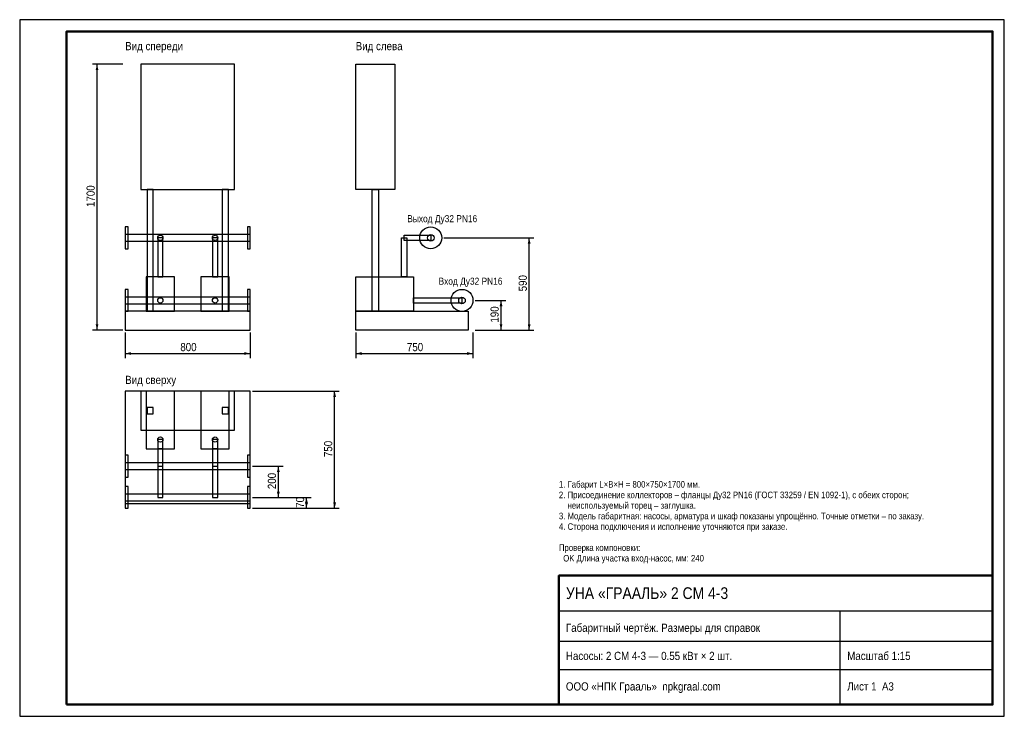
# Model space of a CAD drawing. Header units: millimetres. Extents: x 0 to 420, y 0 to 297.
import ezdxf

# ---------------------------------------------------------------- set-up
doc = ezdxf.new("R2010")
doc.units = ezdxf.units.MM
for name, color, linetype in [('AXIS', 5, 'Continuous'), ('CONTOUR', 7, 'Continuous'), ('DIM', 1, 'Continuous'), ('FRAME', 7, 'Continuous'), ('TEXT', 7, 'Continuous'), ('THIN', 8, 'Continuous')]:
    doc.layers.add(name, color=color, linetype=linetype)
doc.styles.add('GOST', font='arial.ttf')

msp = doc.modelspace()

# ---------------------------------------------------------------- linework, layer by layer
at = {"layer": 'AXIS'}
for p, q in [((180.93, 204), (195.33, 204)), ((194.27, 177.33), (195.33, 177.33))]:
    msp.add_line(p, q, dxfattribs=at)
at = {"layer": 'CONTOUR'}
for points in [[(51.67, 224.67), (91.67, 224.67), (91.67, 278), (51.67, 278)], [(160, 224.67), (143.33, 224.67), (143.33, 278), (160, 278)], [(54.33, 172.67), (57, 172.67), (57, 224.67), (54.33, 224.67)], [(86.33, 172.67), (89, 172.67), (89, 224.67), (86.33, 224.67)], [(153, 172.67), (150.33, 172.67), (150.33, 224.67), (153, 224.67)], [(153, 172.67), (150.33, 172.67), (150.33, 224.67), (153, 224.67)], [(45, 199.33), (46.2, 199.33), (46.2, 208.67), (45, 208.67)], [(97.13, 199.33), (98.33, 199.33), (98.33, 208.67), (97.13, 208.67)], [(45, 202.59), (98.33, 202.59), (98.33, 205.41), (45, 205.41)], [(58.88, 187.33), (61.12, 187.33), (61.12, 204), (58.88, 204)], [(82.21, 187.33), (84.46, 187.33), (84.46, 204), (82.21, 204)], [(165.12, 187.33), (162.88, 187.33), (162.88, 204), (165.12, 204)], [(165.12, 187.33), (162.88, 187.33), (162.88, 204), (165.12, 204)], [(175.33, 202.88), (164, 202.88), (164, 205.12), (175.33, 205.12)], [(175.33, 202.88), (164, 202.88), (164, 205.12), (175.33, 205.12)], [(54, 172.67), (66, 172.67), (66, 187.33), (54, 187.33)], [(77.33, 172.67), (89.33, 172.67), (89.33, 187.33), (77.33, 187.33)], [(168, 172.67), (143.33, 172.67), (143.33, 187.33), (168, 187.33)], [(168, 172.67), (143.33, 172.67), (143.33, 187.33), (168, 187.33)], [(45, 172.67), (46.2, 172.67), (46.2, 182), (45, 182)], [(97.13, 172.67), (98.33, 172.67), (98.33, 182), (97.13, 182)], [(45, 175.92), (98.33, 175.92), (98.33, 178.75), (45, 178.75)], [(188.67, 176.21), (168, 176.21), (168, 178.46), (188.67, 178.46)], [(188.67, 176.21), (168, 176.21), (168, 178.46), (188.67, 178.46)], [(45, 164.67), (98.33, 164.67), (98.33, 172.67), (45, 172.67)], [(191.33, 164.67), (143.33, 164.67), (143.33, 172.67), (191.33, 172.67)], [(45, 90.67), (98.33, 90.67), (98.33, 138.67), (45, 138.67)], [(51.67, 122), (91.67, 122), (91.67, 138.67), (51.67, 138.67)], [(54, 114), (66, 114), (66, 138.67), (54, 138.67)], [(77.33, 114), (89.33, 114), (89.33, 138.67), (77.33, 138.67)], [(54.33, 129), (57, 129), (57, 131.67), (54.33, 131.67)], [(86.33, 129), (89, 129), (89, 131.67), (86.33, 131.67)], [(58.88, 106.67), (61.12, 106.67), (61.12, 118), (58.88, 118)], [(82.21, 106.67), (84.46, 106.67), (84.46, 118), (82.21, 118)], [(58.88, 93.33), (61.12, 93.33), (61.12, 114), (58.88, 114)], [(82.21, 93.33), (84.46, 93.33), (84.46, 114), (82.21, 114)], [(45, 102), (46.2, 102), (46.2, 111.33), (45, 111.33)], [(97.13, 102), (98.33, 102), (98.33, 111.33), (97.13, 111.33)], [(45, 105.25), (98.33, 105.25), (98.33, 108.08), (45, 108.08)], [(45, 88.67), (46.2, 88.67), (46.2, 98), (45, 98)], [(97.13, 88.67), (98.33, 88.67), (98.33, 98), (97.13, 98)], [(45, 91.92), (98.33, 91.92), (98.33, 94.75), (45, 94.75)]]:
    msp.add_lwpolyline(points, close=True, dxfattribs=at)
for centre, radius in [((175.33, 204), 4.67), ((175.33, 204), 4.67), ((60, 204), 1.12), ((83.33, 204), 1.12), ((175.33, 204), 1.41), ((188.67, 177.33), 4.67), ((188.67, 177.33), 4.67), ((60, 177.33), 1.12), ((83.33, 177.33), 1.12), ((188.67, 177.33), 1.41), ((60, 118), 1.12), ((83.33, 118), 1.12)]:
    msp.add_circle(centre, radius, dxfattribs=at)
at = {"layer": 'DIM'}
for p, q in [((44, 278), (31, 278)), ((33, 164.67), (33, 278)), ((194.33, 204), (219.33, 204)), ((217.33, 164.67), (217.33, 204)), ((194.33, 177.33), (207.33, 177.33)), ((205.33, 164.67), (205.33, 177.33)), ((44, 164.67), (31, 164.67)), ((194.33, 164.67), (207.33, 164.67)), ((194.33, 164.67), (219.33, 164.67)), ((45, 163.67), (45, 152.67)), ((98.33, 163.67), (98.33, 152.67)), ((143.33, 163.67), (143.33, 152.67)), ((193.33, 163.67), (193.33, 152.67)), ((45, 154.67), (98.33, 154.67)), ((143.33, 154.67), (193.33, 154.67)), ((99.33, 138.67), (136.33, 138.67)), ((134.33, 88.67), (134.33, 138.67)), ((99.33, 106.67), (112.33, 106.67)), ((110.33, 93.33), (110.33, 106.67)), ((99.33, 93.33), (112.33, 93.33)), ((99.33, 93.33), (124.33, 93.33)), ((122.33, 88.67), (122.33, 93.33)), ((99.33, 88.67), (124.33, 88.67)), ((99.33, 88.67), (136.33, 88.67))]:
    msp.add_line(p, q, dxfattribs=at)
for points in [[(33, 278), (32.4, 275.5), (33.6, 275.5)], [(217.33, 204), (216.73, 201.5), (217.93, 201.5)], [(205.33, 177.33), (204.73, 174.83), (205.93, 174.83)], [(33, 164.67), (32.4, 167.17), (33.6, 167.17)], [(205.33, 164.67), (204.73, 167.17), (205.93, 167.17)], [(217.33, 164.67), (216.73, 167.17), (217.93, 167.17)], [(45, 154.67), (47.5, 155.27), (47.5, 154.07)], [(98.33, 154.67), (95.83, 155.27), (95.83, 154.07)], [(143.33, 154.67), (145.83, 155.27), (145.83, 154.07)], [(193.33, 154.67), (190.83, 155.27), (190.83, 154.07)], [(134.33, 138.67), (133.73, 136.17), (134.93, 136.17)], [(110.33, 106.67), (109.73, 104.17), (110.93, 104.17)], [(110.33, 93.33), (109.73, 95.83), (110.93, 95.83)], [(122.33, 93.33), (121.73, 90.83), (122.93, 90.83)], [(122.33, 88.67), (121.73, 91.17), (122.93, 91.17)], [(134.33, 88.67), (133.73, 91.17), (134.93, 91.17)]]:
    msp.add_solid(points, dxfattribs=at)
at = {"layer": 'FRAME'}
for p, q in [((230, 45), (415, 45)), ((350, 5), (350, 45)), ((230, 32), (415, 32)), ((230, 20), (415, 20))]:
    msp.add_line(p, q, dxfattribs=at)
at = {"layer": 'FRAME', "lineweight": 50}
for points in [[(20, 5), (415, 5), (415, 292), (20, 292)], [(230, 5), (415, 5), (415, 60), (230, 60)]]:
    msp.add_lwpolyline(points, close=True, dxfattribs=at)
at = {"layer": 'THIN'}
msp.add_lwpolyline([(0, 0), (420, 0), (420, 297), (0, 297)], close=True, dxfattribs=at)

# ---------------------------------------------------------------- texts
at = {"layer": 'DIM', "style": 'GOST', "width": 0.85}
for s, p in [('1700', (32, 217.13)), ('590', (216.33, 181.18)), ('190', (204.33, 167.85)), ('750', (133.33, 110.52)), ('200', (109.33, 96.85)), ('70', (121.33, 88.9))]:
    msp.add_text(s, height=3.5, rotation=90, dxfattribs=at).set_placement(p)
for s, p in [('800', (68.52, 155.67)), ('750', (165.18, 155.67))]:
    msp.add_text(s, height=3.5, dxfattribs=at).set_placement(p)
at = {"layer": 'TEXT', "style": 'GOST', "width": 0.85}
for s, height, p in [('Вид спереди', 3.5, (45, 284)), ('Вид слева', 3.5, (143.33, 284)), ('Выход Ду32 PN16', 3, (165.33, 210.67)), ('Вход Ду32 PN16', 3, (178.67, 184)), ('Вид сверху', 3.5, (45, 141.67)), ('1. Габарит L×B×H = 800×750×1700 мм.', 2.8, (230, 97.5)), ('2. Присоединение коллекторов – фланцы Ду32 PN16 (ГОСТ 33259 / EN 1092-1), с обеих сторон;', 2.8, (230, 93)), ('    неиспользуемый торец – заглушка.', 2.8, (230, 88.5)), ('3. Модель габаритная: насосы, арматура и шкаф показаны упрощённо. Точные отметки – по заказу.', 2.8, (230, 84)), ('4. Сторона подключения и исполнение уточняются при заказе.', 2.8, (230, 79.5)), ('Проверка компоновки:', 2.8, (230, 70.5)), ('  OK Длина участка вход-насос, мм: 240', 2.8, (230, 66)), ('УНА «ГРААЛЬ» 2 CM 4-3', 5, (233, 50)), ('Габаритный чертёж. Размеры для справок', 3.5, (233, 36)), ('Насосы: 2 CM 4-3 — 0.55 кВт × 2 шт.', 3.5, (233, 24)), ('Масштаб 1:15', 3.5, (353, 24)), ('ООО «НПК Грааль»  npkgraal.com', 3.5, (233, 11)), ('Лист 1  А3', 3.5, (353, 11))]:
    msp.add_text(s, height=height, dxfattribs=at).set_placement(p)

doc.saveas('drawing.dxf')
